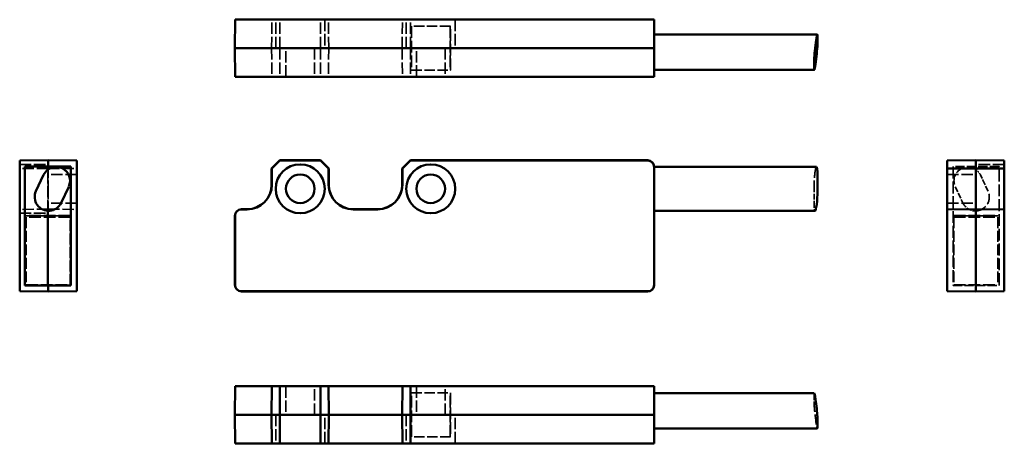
# Model space of a CAD drawing. Header units: millimetres. Extents: x 11 to 132, y 41 to 93.
import ezdxf

# ---------------------------------------------------------------- set-up
doc = ezdxf.new("R2010")
doc.units = ezdxf.units.MM
doc.header["$LTSCALE"] = 0.333333
doc.linetypes.add('DASHED', pattern=[0.2068, 0.1655, -0.0413])
doc.layers.add('Arêtes cachées(ISO)', color=7, linetype='DASHED', lineweight=35)
doc.layers.add('Arêtes visibles(ISO)', color=7, linetype='Continuous', lineweight=50)

msp = doc.modelspace()

# ---------------------------------------------------------------- linework, layer by layer
at = {"layer": 'Arêtes cachées(ISO)', "ltscale": 25.387814}
for p, q in [((41.89, 89.16), (41.92, 92.66)), ((48.89, 89.16), (48.86, 92.66)), ((57.89, 89.16), (57.92, 92.66)), ((41.89, 89.16), (41.92, 85.66)), ((48.89, 89.16), (48.86, 85.66)), ((57.89, 89.16), (57.92, 85.66)), ((14.51, 69.41), (11.01, 69.38)), ((14.51, 69.41), (18.01, 69.38))]:
    msp.add_line(p, q, dxfattribs=at)
at = {"layer": 'Arêtes cachées(ISO)', "ltscale": 25.386847}
for p, q in [((42.39, 89.16), (42.39, 92.66)), ((48.39, 92.66), (48.39, 89.16)), ((58.39, 89.16), (58.39, 92.66)), ((64.39, 92.66), (64.39, 89.16)), ((43.64, 85.66), (43.64, 89.16)), ((47.14, 89.16), (47.14, 85.66)), ((59.64, 85.66), (59.64, 89.16)), ((63.14, 89.16), (63.14, 85.66)), ((11.01, 74.91), (14.51, 74.91)), ((131.69, 74.91), (128.19, 74.91)), ((18.01, 73.66), (14.51, 73.66)), ((124.69, 73.66), (128.19, 73.66)), ((18.01, 70.16), (14.51, 70.16)), ((124.69, 70.16), (128.19, 70.16)), ((11.01, 68.91), (14.51, 68.91)), ((43.64, 47.68), (43.64, 44.18)), ((47.14, 44.18), (47.14, 47.68)), ((59.64, 47.68), (59.64, 44.18)), ((63.14, 44.18), (63.14, 47.68)), ((42.39, 44.18), (42.39, 40.68)), ((48.39, 40.68), (48.39, 44.18)), ((58.39, 44.18), (58.39, 40.68)), ((64.39, 40.68), (64.39, 44.18))]:
    msp.add_line(p, q, dxfattribs=at)
at = {"layer": 'Arêtes cachées(ISO)', "ltscale": 25.38798}
for p, q in [((42.89, 89.16), (42.9, 92.66)), ((47.89, 89.16), (47.88, 92.66)), ((58.89, 89.16), (58.9, 92.66)), ((42.89, 89.16), (42.9, 85.66)), ((47.89, 89.16), (47.88, 85.66)), ((58.89, 89.16), (58.9, 85.66)), ((14.51, 74.41), (11.01, 74.4)), ((14.51, 74.41), (18.01, 74.4))]:
    msp.add_line(p, q, dxfattribs=at)
at = {"layer": 'Arêtes cachées(ISO)', "ltscale": 26.112186}
for p, q in [((59.02, 91.86), (59.02, 86.46)), ((63.79, 91.86), (63.79, 86.46)), ((63.81, 86.46), (63.81, 91.86)), ((17.21, 68.64), (11.81, 68.64)), ((11.81, 68.59), (17.21, 68.59)), ((17.21, 68.41), (11.81, 68.41)), ((125.49, 68.64), (130.89, 68.64)), ((130.89, 68.59), (125.49, 68.59)), ((125.49, 68.41), (130.89, 68.41)), ((11.81, 60.11), (17.21, 60.11)), ((125.49, 60.11), (130.89, 60.11)), ((59.02, 41.48), (59.02, 46.88)), ((63.79, 41.48), (63.79, 46.88)), ((63.81, 46.88), (63.81, 41.48))]:
    msp.add_line(p, q, dxfattribs=at)
at = {"layer": 'Arêtes cachées(ISO)', "ltscale": 23.087423}
for p, q in [((63.79, 91.86), (59.02, 91.86)), ((59.02, 86.46), (63.79, 86.46))]:
    msp.add_line(p, q, dxfattribs=at)
at = {"layer": 'Arêtes cachées(ISO)', "ltscale": 0.251177}
for p, q in [((63.81, 91.86), (63.79, 91.86)), ((63.79, 86.46), (63.81, 86.46)), ((11.81, 68.64), (11.81, 68.59)), ((17.21, 68.59), (17.21, 68.64))]:
    msp.add_line(p, q, dxfattribs=at)
at = {"layer": 'Arêtes cachées(ISO)', "ltscale": 24.446663}
for p, q in [((14.46, 69.2), (14.46, 74.26)), ((128.24, 69.2), (128.24, 74.26))]:
    msp.add_line(p, q, dxfattribs=at)
at = {"layer": 'Arêtes cachées(ISO)', "ltscale": 25.234348}
msp.add_line((14.51, 74.66), (14.51, 71.91), dxfattribs=at)
at = {"layer": 'Arêtes cachées(ISO)', "ltscale": 26.29352}
for p, q in [((88.77, 74.61), (88.77, 60.11)), ((125.44, 74.61), (125.44, 60.11)), ((131.04, 60.11), (131.04, 74.61))]:
    msp.add_line(p, q, dxfattribs=at)
at = {"layer": 'Arêtes cachées(ISO)', "ltscale": 0.285664}
for p, q in [((125.44, 74.66), (125.44, 74.61)), ((125.44, 60.11), (125.44, 60.06))]:
    msp.add_line(p, q, dxfattribs=at)
at = {"layer": 'Arêtes cachées(ISO)', "ltscale": 19.947571}
for p, q in [((128.19, 74.66), (125.44, 74.66)), ((125.44, 60.06), (128.19, 60.06))]:
    msp.add_line(p, q, dxfattribs=at)
at = {"layer": 'Arêtes cachées(ISO)', "ltscale": 20.672937}
for p, q in [((131.04, 74.66), (128.19, 74.66)), ((128.19, 60.06), (131.04, 60.06))]:
    msp.add_line(p, q, dxfattribs=at)
at = {"layer": 'Arêtes cachées(ISO)', "ltscale": 2.329448}
msp.add_line((128.24, 74.26), (128.24, 74.66), dxfattribs=at)
at = {"layer": 'Arêtes cachées(ISO)', "ltscale": 0.285665}
for p, q in [((131.04, 74.61), (131.04, 74.66)), ((131.04, 60.06), (131.04, 60.11))]:
    msp.add_line(p, q, dxfattribs=at)
at = {"layer": 'Arêtes cachées(ISO)', "ltscale": 12.564818}
for p, q in [((129.69, 71.62), (128.76, 73.61)), ((108.37, 72.17), (108.37, 70.18)), ((125.68, 72.17), (126.61, 70.18)), ((108.37, 46.69), (108.37, 45.76))]:
    msp.add_line(p, q, dxfattribs=at)
at = {"layer": 'Arêtes cachées(ISO)', "ltscale": 22.78718}
msp.add_line((14.51, 71.91), (14.51, 68.91), dxfattribs=at)
at = {"layer": 'Arêtes cachées(ISO)', "ltscale": 1.756233}
msp.add_line((14.51, 68.61), (14.51, 68.91), dxfattribs=at)
at = {"layer": 'Arêtes cachées(ISO)', "ltscale": 26.50836}
msp.add_line((128.24, 60.06), (128.24, 69.2), dxfattribs=at)
at = {"layer": 'Arêtes cachées(ISO)', "ltscale": 24.081249}
for p, q in [((11.81, 68.41), (11.81, 60.11)), ((17.21, 60.11), (17.21, 68.41))]:
    msp.add_line(p, q, dxfattribs=at)
at = {"layer": 'Arêtes cachées(ISO)', "ltscale": 24.661509}
msp.add_line((14.51, 60.11), (14.51, 68.61), dxfattribs=at)
at = {"layer": 'Arêtes cachées(ISO)', "ltscale": 23.154882}
for p, q in [((125.49, 68.59), (125.49, 68.64)), ((130.89, 68.64), (130.89, 68.59)), ((59.02, 46.88), (63.81, 46.88)), ((63.81, 41.48), (59.02, 41.48))]:
    msp.add_line(p, q, dxfattribs=at)
at = {"layer": 'Arêtes cachées(ISO)', "ltscale": 24.081238}
for p, q in [((125.49, 68.41), (125.49, 60.11)), ((130.89, 68.41), (130.89, 60.11))]:
    msp.add_line(p, q, dxfattribs=at)
at = {"layer": 'Arêtes cachées(ISO)', "ltscale": 0.285653}
msp.add_line((14.51, 60.06), (14.51, 60.11), dxfattribs=at)
at = {"layer": 'Arêtes cachées(ISO)', "ltscale": 0.285664}
for centre, start, end in [((87.99, 74.61), 0, 3.6943), ((87.99, 60.11), 356.3057, 0)]:
    msp.add_arc(centre, 0.776, start, end, dxfattribs=at)
at = {"layer": 'Arêtes cachées(ISO)', "ltscale": 21.758606}
msp.add_arc((127.22, 72.89), 1.7, 53.3455, 205, dxfattribs=at)
at = {"layer": 'Arêtes cachées(ISO)', "ltscale": 4.803285}
msp.add_arc((127.22, 72.89), 1.7, 25, 53.3455, dxfattribs=at)
at = {"layer": 'Arêtes cachées(ISO)', "ltscale": 24.131744}
msp.add_arc((128.15, 70.9), 1.7, 272.87, 25, dxfattribs=at)
at = {"layer": 'Arêtes cachées(ISO)', "ltscale": 11.501052}
msp.add_arc((128.15, 70.9), 1.7, 205, 272.87, dxfattribs=at)
at = {"layer": 'Arêtes cachées(ISO)', "ltscale": 24.860153}
msp.add_ellipse((108.58, 72.89), major_axis=(0.09, 1.7), ratio=0.110978, start_param=0.005831, end_param=2.012959, dxfattribs=at)
at = {"layer": 'Arêtes cachées(ISO)', "ltscale": 11.042144}
msp.add_ellipse((108.58, 70.9), major_axis=(-0.09, -1.7), ratio=0.110978, start_param=5.154552, end_param=6.289016, dxfattribs=at)
at = {"layer": 'Arêtes cachées(ISO)', "ltscale": 4.238312}
msp.add_ellipse((108.58, 45.15), major_axis=(-0.19, 1.7), ratio=0.051255, start_param=6.277467, end_param=6.713799, dxfattribs=at)
at = {"layer": 'Arêtes cachées(ISO)', "ltscale": 22.334013}
msp.add_ellipse((108.58, 44.22), major_axis=(0.19, -1.7), ratio=0.051255, start_param=3.572206, end_param=6.277467, dxfattribs=at)
at = {"layer": 'Arêtes visibles(ISO)'}
for p, q in [((37.39, 89.16), (37.42, 92.66)), ((37.42, 92.66), (38.19, 92.66)), ((87.99, 92.66), (38.19, 92.66)), ((87.99, 92.66), (88.76, 92.66)), ((88.77, 92.01), (88.76, 92.66)), ((88.79, 89.16), (88.77, 92.01)), ((88.77, 92.01), (88.77, 92.01)), ((88.77, 91.91), (88.77, 92.01)), ((88.79, 89.21), (88.77, 91.91)), ((88.79, 90.82), (88.79, 89.21)), ((88.79, 90.82), (108.77, 90.82)), ((108.79, 89.73), (108.79, 90.66)), ((37.39, 89.16), (37.42, 85.66)), ((37.39, 89.16), (38.19, 89.16)), ((87.99, 89.16), (38.19, 89.16)), ((87.99, 89.16), (88.79, 89.16)), ((88.77, 86.51), (88.79, 89.21)), ((88.77, 86.41), (88.79, 89.16)), ((88.79, 89.21), (88.79, 87.58)), ((88.79, 86.65), (88.79, 87.58)), ((108.37, 86.65), (108.37, 87.58)), ((88.77, 86.41), (88.76, 85.66)), ((88.77, 86.41), (88.77, 86.51)), ((88.77, 86.41), (88.77, 86.41)), ((88.79, 86.65), (88.79, 86.49)), ((88.79, 86.49), (108.39, 86.49)), ((38.19, 85.66), (37.42, 85.66)), ((38.19, 85.66), (87.99, 85.66)), ((88.76, 85.66), (87.99, 85.66)), ((14.51, 75.41), (11.01, 75.38)), ((11.01, 74.61), (11.01, 75.38)), ((14.51, 74.66), (14.51, 75.41)), ((14.51, 75.41), (18.01, 75.38)), ((18.01, 75.38), (18.01, 74.61)), ((41.89, 74.41), (42.89, 75.41)), ((41.92, 74.4), (42.9, 75.38)), ((42.89, 75.41), (47.89, 75.41)), ((42.89, 75.41), (42.9, 75.38)), ((42.9, 75.38), (47.88, 75.38)), ((47.89, 75.41), (47.88, 75.38)), ((47.88, 75.38), (48.86, 74.4)), ((47.89, 75.41), (48.89, 74.41)), ((57.89, 74.41), (58.89, 75.41)), ((57.92, 74.4), (58.9, 75.38)), ((58.89, 75.41), (87.99, 75.41)), ((58.89, 75.41), (58.9, 75.38)), ((58.9, 75.38), (87.99, 75.38)), ((128.19, 75.41), (124.69, 75.38)), ((124.69, 75.38), (124.69, 74.4)), ((128.19, 74.41), (128.19, 75.41)), ((128.19, 75.41), (131.69, 75.38)), ((131.69, 74.4), (131.69, 75.38)), ((11.01, 74.61), (11.01, 60.11)), ((11.66, 74.66), (11.76, 74.66)), ((11.66, 60.06), (11.66, 74.66)), ((11.76, 74.66), (14.46, 74.66)), ((14.46, 74.66), (17.16, 74.66)), ((14.46, 74.26), (14.46, 74.66)), ((17.16, 74.66), (17.26, 74.66)), ((17.26, 74.66), (17.26, 60.06)), ((18.01, 60.11), (18.01, 74.61)), ((41.89, 72.41), (41.89, 74.41)), ((41.89, 74.41), (41.92, 74.4)), ((41.92, 72.41), (41.92, 74.4)), ((48.89, 74.41), (48.86, 74.4)), ((48.86, 74.4), (48.86, 72.41)), ((48.89, 74.41), (48.89, 72.41)), ((57.89, 72.41), (57.89, 74.41)), ((57.89, 74.41), (57.92, 74.4)), ((57.92, 72.41), (57.92, 74.4)), ((88.76, 74.61), (88.76, 60.11)), ((88.77, 74.66), (88.77, 74.66)), ((88.77, 74.66), (88.79, 74.66)), ((88.77, 60.06), (88.77, 74.66)), ((88.77, 60.11), (88.77, 74.61)), ((88.79, 74.26), (88.79, 74.66)), ((88.79, 74.59), (108.67, 74.59)), ((88.79, 74.26), (88.79, 73.61)), ((128.19, 74.41), (124.69, 74.4)), ((124.69, 74.4), (124.69, 72.41)), ((128.19, 72.41), (128.19, 74.41)), ((128.19, 74.41), (131.69, 74.4)), ((131.69, 72.41), (131.69, 74.4)), ((13.94, 73.61), (13.01, 71.62)), ((88.79, 71.62), (88.79, 73.61)), ((108.79, 73.61), (108.79, 71.62)), ((124.69, 72.41), (124.69, 69.38)), ((128.19, 69.41), (128.19, 72.41)), ((131.69, 69.38), (131.69, 72.41)), ((17.02, 72.17), (16.09, 70.18)), ((88.79, 71.62), (88.79, 69.2)), ((14.46, 60.06), (14.46, 69.2)), ((38.19, 69.41), (38.89, 69.41)), ((38.19, 69.38), (38.89, 69.38)), ((51.89, 69.41), (54.89, 69.41)), ((51.89, 69.38), (54.89, 69.38)), ((88.79, 69.2), (108.5, 69.2)), ((88.79, 60.06), (88.79, 69.2)), ((128.19, 69.41), (124.69, 69.38)), ((124.69, 68.61), (124.69, 69.38)), ((128.19, 69.41), (128.19, 68.61)), ((128.19, 69.41), (131.69, 69.38)), ((131.69, 69.38), (131.69, 68.61)), ((37.39, 60.11), (37.39, 68.61)), ((37.42, 60.11), (37.42, 68.61)), ((124.69, 68.61), (124.69, 60.11)), ((128.19, 60.11), (128.19, 68.61)), ((131.69, 60.11), (131.69, 68.61)), ((11.01, 59.34), (11.01, 60.11)), ((14.51, 59.31), (11.01, 59.34)), ((11.76, 60.06), (11.66, 60.06)), ((14.46, 60.06), (11.76, 60.06)), ((17.16, 60.06), (14.46, 60.06)), ((14.51, 59.31), (14.51, 60.06)), ((14.51, 59.31), (18.01, 59.34)), ((17.26, 60.06), (17.16, 60.06)), ((18.01, 60.11), (18.01, 59.34)), ((87.99, 59.34), (38.19, 59.34)), ((87.99, 59.31), (38.19, 59.31)), ((88.77, 60.06), (88.77, 60.06)), ((88.79, 60.06), (88.77, 60.06)), ((124.69, 59.34), (124.69, 60.11)), ((128.19, 59.31), (124.69, 59.34)), ((128.19, 60.11), (128.19, 59.31)), ((128.19, 59.31), (131.69, 59.34)), ((131.69, 60.11), (131.69, 59.34)), ((37.39, 44.18), (37.42, 47.68)), ((37.42, 47.68), (38.19, 47.68)), ((38.89, 47.68), (38.19, 47.68)), ((41.92, 47.68), (38.89, 47.68)), ((41.89, 44.18), (41.92, 47.68)), ((42.9, 47.68), (41.92, 47.68)), ((42.89, 44.18), (42.9, 47.68)), ((47.88, 47.68), (42.9, 47.68)), ((48.86, 47.68), (47.88, 47.68)), ((47.89, 44.18), (47.88, 47.68)), ((51.89, 47.68), (48.86, 47.68)), ((48.89, 44.18), (48.86, 47.68)), ((54.89, 47.68), (51.89, 47.68)), ((57.92, 47.68), (54.89, 47.68)), ((57.89, 44.18), (57.92, 47.68)), ((58.9, 47.68), (57.92, 47.68)), ((58.89, 44.18), (58.9, 47.68)), ((87.99, 47.68), (58.9, 47.68)), ((87.99, 47.68), (88.76, 47.68)), ((88.77, 46.93), (88.76, 47.68)), ((88.77, 46.93), (88.77, 46.93)), ((88.79, 44.18), (88.77, 46.93)), ((88.77, 46.83), (88.77, 46.93)), ((88.79, 44.13), (88.77, 46.83)), ((88.79, 46.85), (88.79, 44.13)), ((88.79, 46.85), (108.39, 46.85)), ((38.19, 44.18), (37.39, 44.18)), ((37.39, 44.18), (37.42, 40.68)), ((38.19, 44.18), (38.89, 44.18)), ((38.89, 44.18), (41.89, 44.18)), ((41.89, 44.18), (42.89, 44.18)), ((41.89, 44.18), (41.92, 40.68)), ((42.89, 44.18), (47.89, 44.18)), ((42.89, 44.18), (42.9, 40.68)), ((47.89, 44.18), (47.88, 40.68)), ((47.89, 44.18), (48.89, 44.18)), ((48.89, 44.18), (48.86, 40.68)), ((48.89, 44.18), (51.89, 44.18)), ((51.89, 44.18), (54.89, 44.18)), ((54.89, 44.18), (57.89, 44.18)), ((57.89, 44.18), (58.89, 44.18)), ((57.89, 44.18), (57.92, 40.68)), ((58.89, 44.18), (87.99, 44.18)), ((58.89, 44.18), (58.9, 40.68)), ((88.79, 44.18), (87.99, 44.18)), ((88.77, 41.33), (88.79, 44.18)), ((88.77, 41.43), (88.79, 44.13)), ((88.79, 44.13), (88.79, 43.61)), ((88.79, 42.68), (88.79, 43.61)), ((108.79, 43.61), (108.79, 42.68)), ((88.79, 42.68), (88.79, 42.52)), ((88.79, 42.52), (108.77, 42.52)), ((88.77, 41.33), (88.76, 40.68)), ((88.77, 41.33), (88.77, 41.43)), ((88.77, 41.33), (88.77, 41.33)), ((38.19, 40.68), (37.42, 40.68)), ((38.19, 40.68), (38.89, 40.68)), ((38.89, 40.68), (41.92, 40.68)), ((41.92, 40.68), (42.9, 40.68)), ((42.9, 40.68), (47.88, 40.68)), ((47.88, 40.68), (48.86, 40.68)), ((48.86, 40.68), (51.89, 40.68)), ((51.89, 40.68), (54.89, 40.68)), ((54.89, 40.68), (57.92, 40.68)), ((57.92, 40.68), (58.9, 40.68)), ((58.9, 40.68), (87.99, 40.68)), ((88.76, 40.68), (87.99, 40.68))]:
    msp.add_line(p, q, dxfattribs=at)
for centre, radius, start, end in [((45.39, 71.91), 3, 0, 180), ((61.39, 71.91), 3, 0, 180), ((87.99, 74.61), 0.8, 3.5833, 90), ((87.99, 74.61), 0.769, 0, 90), ((15.48, 72.89), 1.7, 335, 155), ((45.39, 71.91), 1.75, 0, 180), ((61.39, 71.91), 1.75, 0, 180), ((87.99, 74.61), 0.775, 0, 3.6985), ((38.89, 72.41), 3, 270, 0), ((38.89, 72.41), 3.03, 270, 0), ((51.89, 72.41), 3.03, 180, 270), ((51.89, 72.41), 3, 180, 270), ((54.89, 72.41), 3, 270, 0), ((54.89, 72.41), 3.03, 270, 0), ((14.55, 70.9), 1.7, 155, 335), ((45.39, 71.91), 3, 180, 0), ((45.39, 71.91), 1.75, 180, 0), ((61.39, 71.91), 3, 180, 0), ((61.39, 71.91), 1.75, 180, 0), ((38.19, 68.61), 0.8, 90, 180), ((38.19, 68.61), 0.769, 90, 180), ((38.19, 60.11), 0.8, 180, 270), ((38.19, 60.11), 0.769, 180, 270), ((87.99, 60.11), 0.769, 270, 0), ((87.99, 60.11), 0.8, 270, 356.4167), ((87.99, 60.11), 0.775, 356.3015, 0)]:
    msp.add_arc(centre, radius, start, end, dxfattribs=at)
for centre, major_axis, ratio, start_param, end_param in [((108.58, 89.12), (0.19, 1.7), 0.051255, 5.852572, 8.994164), ((108.58, 88.19), (-0.19, -1.7), 0.051255, 5.852572, 8.994164), ((108.58, 72.89), (0.09, 1.7), 0.110978, 5.154552, 6.289016), ((108.58, 70.9), (-0.09, -1.7), 0.110978, 0.005831, 2.012959), ((108.58, 45.15), (-0.19, 1.7), 0.051255, 3.572206, 6.277467), ((108.58, 44.22), (0.19, -1.7), 0.051255, 6.277467, 6.713799)]:
    msp.add_ellipse(centre, major_axis=major_axis, ratio=ratio, start_param=start_param, end_param=end_param, dxfattribs=at)

doc.saveas('drawing.dxf')
